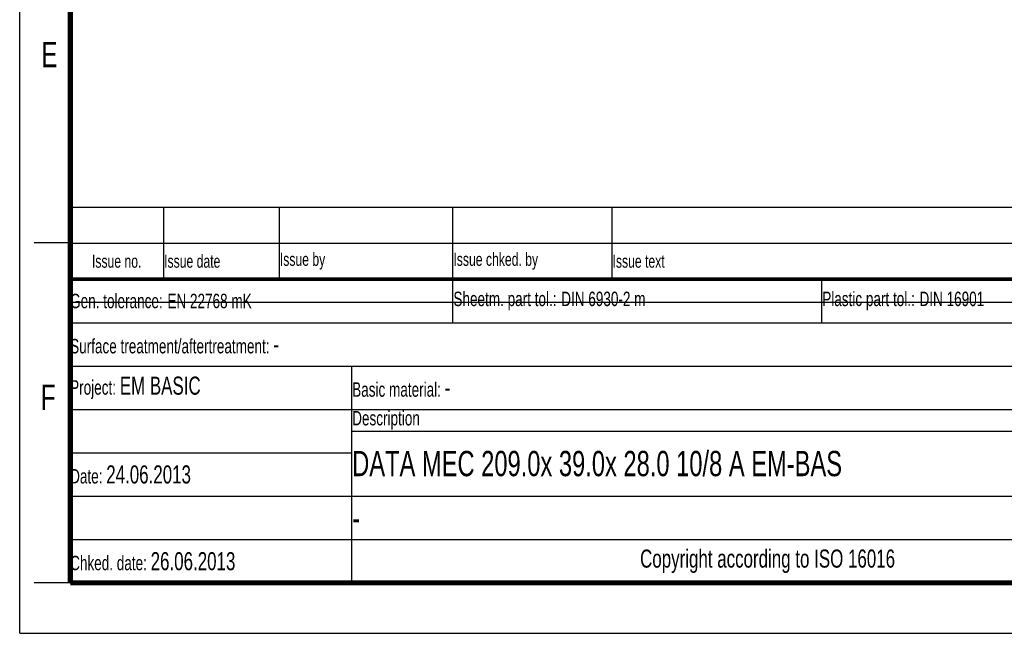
# Model space of a CAD drawing. Header units: millimetres. Extents: x 0 to 210, y 0 to 297.
# Tile 1 of 15: x 0 to 136, y 0 to 85. Entities that reach past the tile are written whole.
import ezdxf

# ---------------------------------------------------------------- set-up
doc = ezdxf.new("R2010")
doc.units = ezdxf.units.MM
doc.header["$LTSCALE"] = 19.36
doc.layers.get('0').update_dxf_attribs({"linetype": 'CONTINUOUS'})
doc.styles.get("Standard").update_dxf_attribs({"font": 'txt', "width": 0.7})
doc.styles.add('TEXTSTYLE_2', font='txt', dxfattribs={"width": 0.75})

# ---------------------------------------------------------------- blocks, each defined once
blk = doc.blocks.new('*T8')
at = {"color": 0, "linetype": 'ByBlock', "lineweight": -2}
for p, q in [((0, 42), (196, 42)), ((0, 0), (0, 42)), ((53, 36), (53, 42)), ((104, 36), (104, 42)), ((154, 0), (154, 42)), ((196, 0), (196, 42)), ((0, 36), (196, 36)), ((175, 24), (175, 36)), ((175, 33), (196, 33)), ((0, 30), (175, 30)), ((39, 0), (39, 30)), ((0, 24), (196, 24)), ((185, 12), (185, 24)), ((39, 21), (196, 21)), ((0, 18), (39, 18)), ((0, 12), (196, 12)), ((0, 6), (154, 6)), ((0, 0), (196, 0))]:
    blk.add_line(p, q, dxfattribs=at)
at = {"color": 5, "linetype": 'Continuous'}
for s, insert, char_height, width, attachment_point in [('Gen. tolerance:\\H2.5; \\H2.0;EN 22768 mK', (0.06, 39), 2, 52.88, 4), ('Sheetm. part tol.:\\H2.5; \\H2.0;DIN 6930-2 m', (53.06, 39), 2, 50.88, 4), ('Plastic part tol.:\\H2.5; \\H2.0;DIN 16901', (104.06, 39), 2, 49.88, 4), ('Info.: \\H2.5;-', (154.06, 39), 2, 41.88, 4), ('Projection', (185.5, 34.5), 2, 20.88, 5), ('Scale:  \\H3.0;1:1', (154.06, 33), 2, 20.88, 4), ('Surface treatment/aftertreatment: \\H2.5;-', (0.06, 33), 2, 153.88, 4), ('Project: \\H2.5;EM BASIC', (0.06, 27), 2, 38.88, 4), ('Basic material: \\H2.5;-', (39.06, 27), 2, 114.88, 4), ('Size: \\H3.0; A4', (154.06, 27), 2, 20.88, 4), ('Description', (39.06, 22.5), 2, 114.88, 4), ('Document', (154.06, 22.5), 2, 30.88, 4), ('I', (190.5, 22.5), 2, 10.88, 5), ('Date: \\H2.5;24.06.2013', (0.06, 15), 2, 38.88, 4), ('TRIDONIC', (175, 6), 3.5, 41.88, 5), ('Chked. date: \\H2.5;26.06.2013', (0.06, 3), 2, 38.88, 4), ('Copyright according to ISO 16016', (96.5, 3), 2.5, 114.88, 5)]:
    blk.add_mtext(s, dxfattribs=dict(at, insert=insert, char_height=char_height, width=width, attachment_point=attachment_point))
at = {"color": 7, "linetype": 'Continuous', "char_height": 3.5}
for s, insert, width, attachment_point in [('DATA MEC 209.0x 39.0x 28.0 10/8 A EM-BAS', (39.06, 16.5), 114.88, 4), ('15007856', (169.5, 16.5), 30.88, 5), ('00', (190.5, 16.5), 10.88, 5), ('-', (39.06, 9), 114.88, 4)]:
    blk.add_mtext(s, dxfattribs=dict(at, insert=insert, width=width, attachment_point=attachment_point))
blk = doc.blocks.new('*T9')
at = {"color": 0, "linetype": 'ByBlock', "lineweight": -2}
for p, q in [((0, 10), (196, 10)), ((0, 0), (0, 10)), ((13, 0), (13, 10)), ((29, 0), (29, 10)), ((53, 0), (53, 10)), ((75, 0), (75, 10)), ((196, 0), (196, 10)), ((0, 5), (196, 5)), ((0, 0), (196, 0))]:
    blk.add_line(p, q, dxfattribs=at)
at = {"color": 5, "linetype": 'Continuous', "char_height": 1.8}
for s, insert, width, attachment_point in [('Issue no.', (6.5, 2.5), 12.88, 5), ('Issue date ', (13.06, 2.5), 15.88, 4), ('Issue by ', (29.06, 2.5), 23.88, 4), ('Issue chked. by', (53.06, 2.5), 21.88, 4), ('Issue text ', (75.06, 2.5), 120.88, 4)]:
    blk.add_mtext(s, dxfattribs=dict(at, insert=insert, width=width, attachment_point=attachment_point))

msp = doc.modelspace()

# ---------------------------------------------------------------- linework, layer by layer
at = {"color": 2, "linetype": 'Continuous'}
for p, q in [((0, 0), (0, 297)), ((7, 54), (2, 54)), ((7, 7), (2, 7)), ((0, 0), (210, 0))]:
    msp.add_line(p, q, dxfattribs=at)
at = {"color": 7, "linetype": 'Continuous'}
msp.add_line((7.1, 45.829), (160.431, 45.819), dxfattribs=at)
for points, const_width in [([(7, 7), (7, 290)], 0.7), ([(7, 49), (203, 49)], 0.5), ([(7, 7), (203, 7)], 0.7)]:
    msp.add_lwpolyline(points, dxfattribs=dict(at, const_width=const_width))

# ---------------------------------------------------------------- block references
for name, p in [('*T9', (6.914, 48.96)), ('*T8', (6.914, 6.96))]:
    msp.add_blockref(name, p)

# ---------------------------------------------------------------- texts
at = {"color": 5, "linetype": 'Continuous', "style": 'TEXTSTYLE_2', "width": 0.714286}
for s, p in [('E', (3.002, 78.302)), ('F', (2.922, 30.897))]:
    msp.add_text(s, height=3.5, dxfattribs=at).set_placement(p)

doc.saveas('drawing.dxf')
